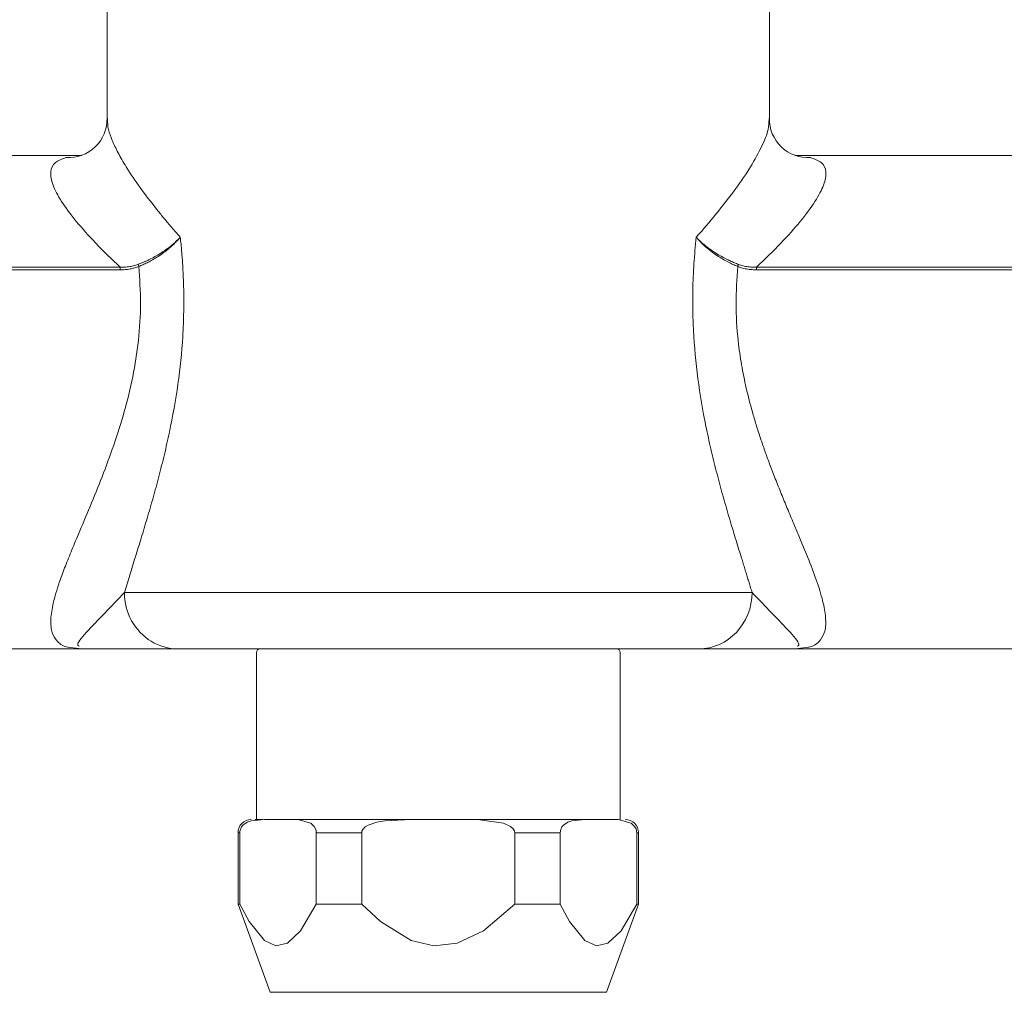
# Model space of a CAD drawing. Header units: millimetres. Extents: x 272.699 to 272.919, y 46.176 to 46.431.
# Tile 3 of 7: x 272.779 to 272.849, y 46.293 to 46.362. Entities that reach past the tile are written whole.
import ezdxf

# ---------------------------------------------------------------- set-up
doc = ezdxf.new("R2010")
doc.units = ezdxf.units.MM
doc.layers.add('SANINDUSA', color=3, linetype='Continuous')

msp = doc.modelspace()

# ---------------------------------------------------------------- linework, layer by layer
at = {"layer": 'SANINDUSA', "linetype": 'Continuous', "lineweight": 15}
for p, q in [((272.785623, 46.381782), (272.785623, 46.354574)), ((272.832623, 46.354575), (272.832623, 46.381782)), ((272.718873, 46.352032), (272.783832, 46.352032)), ((272.834414, 46.352032), (272.899373, 46.352032)), ((272.732873, 46.344098), (272.78656, 46.344098)), ((272.78656, 46.343917), (272.732873, 46.343917)), ((272.831686, 46.344098), (272.885373, 46.344098)), ((272.885373, 46.343917), (272.831686, 46.343917)), ((272.831383, 46.321032), (272.786863, 46.321032)), ((272.783941, 46.317032), (272.732873, 46.317032)), ((272.782833, 46.317153), (272.783624, 46.317061)), ((272.885373, 46.317032), (272.834305, 46.317032)), ((272.83462, 46.317061), (272.83541, 46.317154)), ((272.796223, 46.316782), (272.796223, 46.304932)), ((272.822023, 46.304932), (272.822023, 46.316782)), ((272.796661, 46.304932), (272.796131, 46.304932)), ((272.79872, 46.304932), (272.796793, 46.304932)), ((272.811049, 46.304932), (272.807197, 46.304932)), ((272.821453, 46.304932), (272.819526, 46.304932)), ((272.79492, 46.303994), (272.79492, 46.298932)), ((272.795042, 46.303994), (272.79492, 46.303994)), ((272.795042, 46.298932), (272.795042, 46.303994)), ((272.803695, 46.303994), (272.80047, 46.303994)), ((272.80047, 46.298932), (272.80047, 46.303994)), ((272.803695, 46.298932), (272.803695, 46.303994)), ((272.817776, 46.303994), (272.814551, 46.303994)), ((272.814551, 46.298932), (272.814551, 46.303994)), ((272.817776, 46.298932), (272.817776, 46.303994)), ((272.823204, 46.303994), (272.823204, 46.298932)), ((272.823326, 46.303994), (272.823204, 46.303994)), ((272.823326, 46.298932), (272.823326, 46.303994)), ((272.79492, 46.298932), (272.797198, 46.292672)), ((272.795042, 46.298932), (272.79492, 46.298932)), ((272.803695, 46.298932), (272.80047, 46.298932)), ((272.817776, 46.298932), (272.814551, 46.298932)), ((272.821048, 46.292672), (272.823326, 46.298932)), ((272.823326, 46.298932), (272.823204, 46.298932)), ((272.797198, 46.292672), (272.821048, 46.292672))]:
    msp.add_line(p, q, dxfattribs=at)
at = {"layer": 'SANINDUSA', "linetype": 'Continuous', "lineweight": 15, "flags": 128}
for points in [[(272.796793, 46.304932), (272.795856, 46.304843), (272.795572, 46.304741), (272.795269, 46.304528), (272.795166, 46.304401), (272.795081, 46.304227), (272.79505, 46.304101), (272.795042, 46.303994)], [(272.80047, 46.303994), (272.800458, 46.304124), (272.800417, 46.304265), (272.800319, 46.30444), (272.800072, 46.304667), (272.799151, 46.304919), (272.79872, 46.304932)], [(272.807197, 46.304932), (272.805322, 46.304843), (272.804755, 46.304741), (272.804147, 46.304528), (272.803942, 46.304401), (272.803773, 46.304227), (272.803711, 46.304101), (272.803695, 46.303994)], [(272.814551, 46.303994), (272.814527, 46.304124), (272.814445, 46.304265), (272.814248, 46.30444), (272.813755, 46.304667), (272.811912, 46.304919), (272.811049, 46.304932)], [(272.819526, 46.304932), (272.818589, 46.304843), (272.818305, 46.304741), (272.818002, 46.304528), (272.817899, 46.304401), (272.817814, 46.304227), (272.817784, 46.304101), (272.817776, 46.303994)], [(272.823204, 46.303994), (272.823192, 46.304124), (272.823151, 46.304265), (272.823052, 46.30444), (272.822805, 46.304667), (272.821884, 46.304919), (272.821453, 46.304932)], [(272.80047, 46.298932), (272.799358, 46.297028), (272.798426, 46.296156), (272.797602, 46.295979), (272.796795, 46.296354), (272.795709, 46.297683), (272.795042, 46.298932)], [(272.814551, 46.298932), (272.812326, 46.297028), (272.810461, 46.296156), (272.808814, 46.295979), (272.807201, 46.296354), (272.805029, 46.297683), (272.803695, 46.298932)], [(272.823204, 46.298932), (272.822091, 46.297028), (272.821159, 46.296156), (272.820335, 46.295979), (272.819528, 46.296354), (272.818442, 46.297683), (272.817776, 46.298932)]]:
    msp.add_lwpolyline(points, dxfattribs=at)
at = {"layer": 'SANINDUSA', "linetype": 'Continuous', "lineweight": 15}
for centre, radius, start, end in [((272.782912, 46.354598), 0.002717, 265.7899, 1.81983), ((272.835334, 46.354598), 0.002717, 178.18117, 274.20969), ((272.796473, 46.316782), 0.00025, 90, 180), ((272.821773, 46.316782), 0.00025, 0, 90), ((272.795857, 46.303994), 0.000937, 90, 180), ((272.822389, 46.303994), 0.000938, 0, 90)]:
    msp.add_arc(centre, radius, start, end, dxfattribs=at)
for points, degree in [([(272.785657, 46.354641), (272.785663, 46.354574)], 1), ([(272.832591, 46.354641), (272.832584, 46.354575)], 1), ([(272.828812, 46.347853), (272.828378, 46.347323), (272.827915, 46.34678), (272.827425, 46.346228)], 3), ([(272.787884, 46.344153), (272.787872, 46.344181), (272.78785, 46.344236), (272.787831, 46.344282), (272.787823, 46.344301)], 3), ([(272.830423, 46.344301), (272.830415, 46.344282), (272.830396, 46.344236), (272.830373, 46.344181), (272.830362, 46.344153)], 3), ([(272.78656, 46.343917), (272.78656, 46.343989), (272.78656, 46.344057), (272.78656, 46.344098)], 3), ([(272.831686, 46.344098), (272.831686, 46.344057), (272.831686, 46.343989), (272.831686, 46.343917)], 3), ([(272.790652, 46.317032), (272.78999, 46.317032), (272.788669, 46.317406), (272.787217, 46.318938), (272.786863, 46.320333), (272.786863, 46.321032)], 3), ([(272.827594, 46.317032), (272.829685, 46.317032), (272.831383, 46.318824), (272.831383, 46.321032)], 3), ([(272.807197, 46.304932), (272.80385, 46.304932), (272.800818, 46.304932), (272.79872, 46.304932)], 3), ([(272.819526, 46.304932), (272.817428, 46.304932), (272.814396, 46.304932), (272.811049, 46.304932)], 3)]:
    msp.add_open_spline(points, degree=degree, dxfattribs=at)
for points, knots in [([(272.785663, 46.354574), (272.785666, 46.354352), (272.785673, 46.353928), (272.785973, 46.35311), (272.78639, 46.352227), (272.787044, 46.351098), (272.788007, 46.349656), (272.788944, 46.348472), (272.789434, 46.347853)], [0, 0, 0, 0, 0.152628, 0.291945, 0.430638, 0.573253, 0.777092, 1, 1, 1, 1]), ([(272.832584, 46.354575), (272.832579, 46.354352), (272.832567, 46.353823), (272.832104, 46.352692), (272.831321, 46.351272), (272.830238, 46.349655), (272.829301, 46.348472), (272.828812, 46.347853)], [0, 0, 0, 0, 0.152665, 0.3623, 0.573183, 0.777058, 1, 1, 1, 1]), ([(272.782727, 46.351877), (272.782439, 46.351777), (272.781837, 46.351568), (272.78156, 46.350902), (272.781718, 46.349971), (272.782342, 46.348782), (272.783381, 46.347388), (272.784774, 46.345814), (272.785958, 46.344676), (272.78656, 46.344098)], [0, 0, 0, 0, 0.132145, 0.275968, 0.419931, 0.561404, 0.708089, 0.851738, 1, 1, 1, 1]), ([(272.835519, 46.351877), (272.835807, 46.351777), (272.836409, 46.351568), (272.836686, 46.350902), (272.836528, 46.349971), (272.835904, 46.348782), (272.834865, 46.347388), (272.833472, 46.345814), (272.832288, 46.344676), (272.831686, 46.344098)], [0, 0, 0, 0, 0.132144, 0.275968, 0.41993, 0.561401, 0.708089, 0.851737, 1, 1, 1, 1]), ([(272.789434, 46.347853), (272.789516, 46.347753), (272.789682, 46.34755), (272.789944, 46.347237), (272.790221, 46.346912), (272.790514, 46.346575), (272.790718, 46.346345), (272.790821, 46.346228)], [0, 0, 0, 0, 0.187473, 0.381205, 0.5812, 0.787464, 1, 1, 1, 1]), ([(272.790821, 46.346228), (272.790839, 46.346064), (272.790874, 46.345735), (272.790919, 46.345238), (272.790959, 46.34474), (272.790993, 46.34424), (272.791021, 46.343737), (272.791042, 46.343233), (272.791071, 46.342307), (272.791076, 46.340959), (272.790986, 46.33864), (272.790688, 46.335755), (272.790185, 46.332974), (272.789697, 46.330809), (272.789307, 46.329256), (272.788894, 46.327744), (272.788473, 46.326291), (272.78805, 46.324888), (272.787703, 46.323765), (272.787433, 46.322893), (272.787236, 46.322255), (272.787045, 46.321633), (272.786923, 46.321232), (272.786863, 46.321032)], [0, 0, 0, 0, 0.0182156, 0.0364554, 0.0547264, 0.0730355, 0.0913895, 0.1097953, 0.1282596, 0.1926052, 0.2568474, 0.3817503, 0.5107124, 0.5727781, 0.6356089, 0.696977, 0.7587127, 0.8193752, 0.8799173, 0.91023, 0.9403354, 0.9702523, 1, 1, 1, 1]), ([(272.787823, 46.344301), (272.78788, 46.344323), (272.787997, 46.344368), (272.788174, 46.344441), (272.788352, 46.344519), (272.788533, 46.344603), (272.788791, 46.344729), (272.789131, 46.344911), (272.789512, 46.345143), (272.789891, 46.345401), (272.79022, 46.345655), (272.790495, 46.345898), (272.790684, 46.346082), (272.790781, 46.346186), (272.790821, 46.346228)], [0, 0, 0, 0, 0.04738, 0.096068, 0.146059, 0.197346, 0.249919, 0.368234, 0.500083, 0.608488, 0.749998, 0.859402, 0.942595, 1, 1, 1, 1]), ([(272.790815, 46.346228), (272.790785, 46.346191), (272.790716, 46.346109), (272.790594, 46.345973), (272.79044, 46.345814), (272.790202, 46.345586), (272.789909, 46.345337), (272.789537, 46.345057), (272.789171, 46.344812), (272.788798, 46.344592), (272.788467, 46.344417), (272.788173, 46.344275), (272.787978, 46.344192), (272.787884, 46.344152)], [0, 0, 0, 0, 0.046712, 0.103967, 0.171644, 0.249599, 0.397524, 0.499337, 0.632763, 0.74966, 0.837878, 0.921279, 1, 1, 1, 1]), ([(272.831383, 46.321032), (272.831349, 46.321145), (272.83128, 46.321373), (272.831174, 46.321722), (272.831065, 46.322075), (272.830955, 46.322435), (272.830842, 46.3228), (272.830727, 46.323171), (272.830513, 46.323861), (272.830195, 46.32489), (272.829772, 46.326294), (272.829351, 46.327746), (272.828939, 46.329255), (272.828549, 46.330805), (272.828062, 46.332964), (272.827561, 46.335744), (272.827281, 46.338435), (272.827189, 46.340364), (272.827168, 46.341461), (272.827176, 46.342476), (272.827205, 46.343413), (272.827256, 46.344351), (272.827327, 46.345291), (272.827392, 46.345915), (272.827425, 46.346228)], [0, 0, 0, 0, 0.0169648, 0.0339837, 0.0510603, 0.0681983, 0.0854011, 0.1026724, 0.1200157, 0.1807236, 0.2414739, 0.3030966, 0.3643661, 0.4270906, 0.4890129, 0.6174304, 0.742884, 0.7858557, 0.8285668, 0.8625937, 0.8967053, 0.930947, 0.9653638, 1, 1, 1, 1]), ([(272.827425, 46.346228), (272.827453, 46.346198), (272.827519, 46.346127), (272.82764, 46.346005), (272.827802, 46.345852), (272.828049, 46.345638), (272.828355, 46.345401), (272.828734, 46.345143), (272.829115, 46.344911), (272.829494, 46.344708), (272.82983, 46.344547), (272.830128, 46.344416), (272.830326, 46.344339), (272.830423, 46.344301)], [0, 0, 0, 0, 0.040654, 0.095765, 0.165489, 0.250029, 0.391532, 0.499948, 0.631787, 0.750116, 0.837007, 0.920312, 1, 1, 1, 1]), ([(272.830362, 46.344153), (272.830306, 46.344176), (272.830192, 46.344224), (272.83002, 46.344303), (272.829843, 46.344387), (272.829663, 46.344479), (272.82941, 46.344615), (272.829075, 46.344812), (272.828708, 46.345057), (272.828336, 46.345337), (272.828022, 46.345603), (272.827755, 46.345862), (272.827571, 46.346058), (272.827472, 46.346176), (272.827428, 46.346228)], [0, 0, 0, 0, 0.046583, 0.094861, 0.144861, 0.196611, 0.250141, 0.366936, 0.500431, 0.602314, 0.750272, 0.851209, 0.934554, 1, 1, 1, 1]), ([(272.78656, 46.344098), (272.786627, 46.344098), (272.78676, 46.344098), (272.786955, 46.34411), (272.787143, 46.34413), (272.787324, 46.34416), (272.787497, 46.344198), (272.787663, 46.344244), (272.78777, 46.344282), (272.787823, 46.344301)], [0, 0, 0, 0, 0.157128, 0.309031, 0.455978, 0.598249, 0.736136, 0.869946, 1, 1, 1, 1]), ([(272.830423, 46.344301), (272.830476, 46.344282), (272.830582, 46.344244), (272.830749, 46.344198), (272.830922, 46.34416), (272.831103, 46.34413), (272.831291, 46.34411), (272.831486, 46.344098), (272.831619, 46.344098), (272.831686, 46.344098)], [0, 0, 0, 0, 0.130054, 0.263864, 0.401751, 0.544022, 0.690969, 0.842872, 1, 1, 1, 1]), ([(272.782874, 46.317154), (272.782874, 46.317154), (272.782523, 46.317194), (272.782105, 46.317507), (272.781677, 46.318141), (272.781597, 46.319073), (272.78178, 46.320268), (272.782152, 46.321524), (272.78261, 46.322764), (272.783069, 46.323909), (272.783669, 46.325347), (272.784414, 46.327108), (272.785276, 46.329218), (272.786113, 46.331462), (272.786868, 46.333833), (272.787483, 46.336315), (272.787889, 46.338896), (272.788055, 46.341533), (272.78794, 46.343283), (272.787884, 46.344153)], [0, 0, 0, 0, 0.000099, 0.067031, 0.131993, 0.199558, 0.264305, 0.332403, 0.375896, 0.420387, 0.46644, 0.533642, 0.600582, 0.667634, 0.734507, 0.801047, 0.867366, 0.934111, 1, 1, 1, 1]), ([(272.787884, 46.344153), (272.787833, 46.344134), (272.787733, 46.344096), (272.787577, 46.344048), (272.787417, 46.344008), (272.787254, 46.343974), (272.787086, 46.343949), (272.786914, 46.34393), (272.786739, 46.343919), (272.78662, 46.343918), (272.78656, 46.343917)], [0, 0, 0, 0, 0.119043, 0.239197, 0.360772, 0.484067, 0.609371, 0.736958, 0.867086, 1, 1, 1, 1]), ([(272.830362, 46.344153), (272.830304, 46.343275), (272.830186, 46.341522), (272.830343, 46.33918), (272.830621, 46.337183), (272.830962, 46.335495), (272.831327, 46.334086), (272.831674, 46.332911), (272.83197, 46.331991), (272.832283, 46.331085), (272.832616, 46.33017), (272.832989, 46.329193), (272.833401, 46.328162), (272.833839, 46.327098), (272.834259, 46.326096), (272.834802, 46.324811), (272.83542, 46.323328), (272.836043, 46.321686), (272.836461, 46.320264), (272.836646, 46.319068), (272.83657, 46.318138), (272.836139, 46.317506), (272.835726, 46.317194), (272.835371, 46.317154), (272.83537, 46.317154)], [0, 0, 0, 0, 0.0665133, 0.1328069, 0.1766848, 0.2203961, 0.265758, 0.291023, 0.3182138, 0.3439652, 0.3697681, 0.3994928, 0.4329465, 0.4664955, 0.5027242, 0.533806, 0.6009258, 0.6676134, 0.7359724, 0.8006399, 0.8682597, 0.9330479, 0.9998257, 1, 1, 1, 1]), ([(272.831686, 46.343917), (272.831618, 46.343918), (272.831482, 46.34392), (272.831282, 46.343935), (272.831088, 46.343958), (272.830898, 46.343992), (272.830714, 46.344035), (272.830535, 46.344088), (272.83042, 46.344131), (272.830362, 46.344153)], [0, 0, 0, 0, 0.15167, 0.299745, 0.444596, 0.586617, 0.726227, 0.863868, 1, 1, 1, 1]), ([(272.786863, 46.321032), (272.78639, 46.320538), (272.785383, 46.319486), (272.784063, 46.318122), (272.783405, 46.317334), (272.783612, 46.317243), (272.783654, 46.317226)], [0, 0, 0, 0, 0.275754, 0.587688, 0.917849, 1, 1, 1, 1]), ([(272.83459, 46.317227), (272.834632, 46.317245), (272.834839, 46.317335), (272.834183, 46.318123), (272.832864, 46.319485), (272.831857, 46.320537), (272.831383, 46.321032)], [0, 0, 0, 0, 0.083541, 0.412681, 0.723735, 1, 1, 1, 1]), ([(272.790652, 46.317032), (272.790604, 46.317032), (272.790507, 46.317032), (272.79035, 46.317032), (272.790182, 46.317032), (272.790002, 46.317032), (272.789732, 46.317032), (272.789343, 46.317032), (272.788867, 46.317032), (272.788332, 46.317032), (272.787771, 46.317032), (272.787205, 46.317032), (272.78667, 46.317032), (272.78619, 46.317032), (272.785709, 46.317032), (272.785278, 46.317032), (272.784929, 46.317032), (272.78466, 46.317032), (272.784454, 46.317032), (272.784278, 46.317032), (272.784134, 46.317032), (272.784018, 46.317032), (272.783966, 46.317032), (272.783941, 46.317032)], [0, 0, 0, 0, 0.0235128, 0.0477026, 0.0725769, 0.0981427, 0.1244063, 0.1831761, 0.249025, 0.3003752, 0.373797, 0.446093, 0.4990573, 0.5652559, 0.6247445, 0.6888749, 0.7505096, 0.7937855, 0.83631, 0.8781364, 0.9193206, 0.9599214, 1, 1, 1, 1]), ([(272.827594, 46.317032), (272.827549, 46.317032), (272.827459, 46.317032), (272.827313, 46.317032), (272.827159, 46.317032), (272.826997, 46.317032), (272.826828, 46.317032), (272.82665, 46.317032), (272.826301, 46.317032), (272.825739, 46.317032), (272.824892, 46.317032), (272.823941, 46.317032), (272.82253, 46.317032), (272.820538, 46.317032), (272.81786, 46.317032), (272.814997, 46.317032), (272.812063, 46.317032), (272.809123, 46.317032), (272.806183, 46.317032), (272.803249, 46.317032), (272.800385, 46.317032), (272.797708, 46.317032), (272.795716, 46.317032), (272.794305, 46.317032), (272.793354, 46.317032), (272.792507, 46.317032), (272.791894, 46.317032), (272.791459, 46.317032), (272.791164, 46.317032), (272.790892, 46.317032), (272.790732, 46.317032), (272.790652, 46.317032)], [0, 0, 0, 0, 0.0085652, 0.0171203, 0.0256692, 0.0342156, 0.0427635, 0.0513167, 0.0598792, 0.0909197, 0.1219708, 0.1537999, 0.1856399, 0.250076, 0.3145121, 0.378131, 0.4401762, 0.5000011, 0.5598261, 0.6218713, 0.6854902, 0.7499263, 0.8143624, 0.8461915, 0.8780315, 0.909072, 0.9401231, 0.9550967, 0.9700535, 0.9850143, 1, 1, 1, 1]), ([(272.834305, 46.317032), (272.834292, 46.317032), (272.834265, 46.317032), (272.834214, 46.317032), (272.834154, 46.317032), (272.834084, 46.317032), (272.834006, 46.317032), (272.833918, 46.317032), (272.833821, 46.317032), (272.833715, 46.317032), (272.833599, 46.317032), (272.833475, 46.317032), (272.833271, 46.317032), (272.832961, 46.317032), (272.832532, 46.317032), (272.832051, 46.317032), (272.831574, 46.317032), (272.831041, 46.317032), (272.830478, 46.317032), (272.829918, 46.317032), (272.829383, 46.317032), (272.828906, 46.317032), (272.828472, 46.317032), (272.828125, 46.317032), (272.827842, 46.317032), (272.827676, 46.317032), (272.827594, 46.317032)], [0, 0, 0, 0, 0.021822, 0.043803, 0.065954, 0.088285, 0.110805, 0.133524, 0.156452, 0.179598, 0.20297, 0.226577, 0.250427, 0.312018, 0.376115, 0.435309, 0.501136, 0.55381, 0.625801, 0.699208, 0.750501, 0.81639, 0.875274, 0.918765, 0.96033, 1, 1, 1, 1])]:
    msp.add_open_spline(points, degree=3, knots=knots, dxfattribs=at)

doc.saveas('drawing.dxf')
